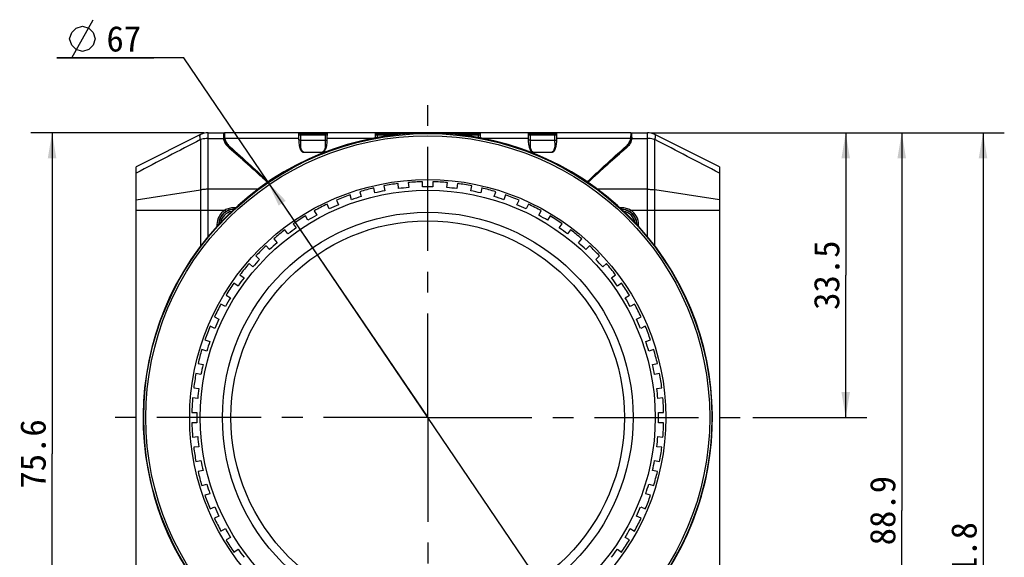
# Model space of a CAD drawing. Header units: millimetres. Extents: x 91 to 529, y 19 to 401.
# Tile 16 of 45: x 99 to 215, y 217 to 280. Entities that reach past the tile are written whole.
import ezdxf
from ezdxf.enums import TextEntityAlignment as Align

# ---------------------------------------------------------------- set-up
doc = ezdxf.new("R2010")
doc.units = ezdxf.units.MM
doc.header["$LTSCALE"] = 32.67
doc.linetypes.add('CENTER', pattern=[0.6, 0.375, -0.075, 0.075, -0.075])
doc.layers.get('0').update_dxf_attribs({"linetype": 'CONTINUOUS'})
for name, color, linetype in [('00_COMPONENTS', 7, 'CONTINUOUS'), ('03_ALL_AXES', 7, 'CONTINUOUS'), ('51__DRAFT_DIMS', 7, 'CONTINUOUS')]:
    doc.layers.add(name, color=color, linetype=linetype)
doc.styles.get("Standard").update_dxf_attribs({"font": 'simfang.ttf'})
doc.dimstyles.new('DIMSTYLE_1', dxfattribs={"dimtxt": 3, "dimasz": 3, "dimexe": 2.5, "dimexo": 0.5, "dimtad": 1, "dimdec": 1, "dimdsep": 46, "dimtxsty": 'STANDARD', "dimblk": '_FILLED', "dimblk1": '_FILLED', "dimblk2": '_FILLED', "dimcen": 0.09, "dimclrt": 3, "dimazin": 2, "dimtp": 0.3, "dimtm": 0.3, "dimtfac": 1, "dimtdec": 1, "dimtmove": 0, "dimatfit": 2, "dimldrblk": '_FILLED', "dimfxl": 1, "dimtolj": 1, "dimarcsym": 0})
doc.dimstyles.new('DIMSTYLE_2', dxfattribs={"dimtxt": 3, "dimasz": 3, "dimexe": 2.5, "dimexo": 0.5, "dimgap": 0.75, "dimtad": 1, "dimdsep": 46, "dimtxsty": 'STANDARD', "dimblk": '_FILLED', "dimblk1": '_FILLED', "dimblk2": '_FILLED', "dimcen": 0.09, "dimclrt": 3, "dimazin": 2, "dimtp": 0.3, "dimtm": 0.3, "dimtfac": 1, "dimtofl": 0, "dimtmove": 0, "dimatfit": 3, "dimldrblk": '_FILLED', "dimfxl": 1, "dimtolj": 1, "dimarcsym": 0})
doc.dimstyles.new('DIMSTYLE_3', dxfattribs={"dimtxt": 3, "dimasz": 3, "dimexe": 2.5, "dimexo": 0.5, "dimgap": 0.75, "dimtad": 1, "dimdec": 1, "dimdsep": 46, "dimtxsty": 'STANDARD', "dimblk": '_FILLED', "dimblk1": '_FILLED', "dimblk2": '_FILLED', "dimcen": 0.09, "dimclrt": 3, "dimazin": 2, "dimtp": 0.3, "dimtm": 0.3, "dimtfac": 1, "dimtdec": 1, "dimtofl": 0, "dimtmove": 0, "dimatfit": 3, "dimldrblk": '_FILLED', "dimfxl": 1, "dimtolj": 1, "dimarcsym": 0})

# ---------------------------------------------------------------- blocks, each defined once
blk = doc.blocks.new('_FILLED')
at = {"color": 0, "linetype": 'ByBlock'}
blk.add_solid([(0, 0), (-1, 0.167), (-1, -0.167)], dxfattribs=at)
blk = doc.blocks.new('*D1')
at = {"layer": '51__DRAFT_DIMS', "color": 4, "transparency": 16777216}
for p, q in [((118.64, 275.82), (103.73, 275.82)), ((103.73, 275.82), (115.14, 275.82)), ((147.35, 233.51), (118.64, 275.82)), ((128.54, 261.21), (147.35, 233.51)), ((166.15, 205.8), (147.35, 233.51))]:
    blk.add_line(p, q, dxfattribs=at)
at = {"layer": '51__DRAFT_DIMS', "color": 4, "transparency": 16777216, "xscale": 3, "yscale": 3, "zscale": 3}
for p, rotation in [((128.54, 261.21), 124.1606648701), ((166.15, 205.8), 304.1606648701)]:
    blk.add_blockref('_FILLED', p, dxfattribs=dict(at, rotation=rotation))
at = {"layer": '51__DRAFT_DIMS', "color": 3, "transparency": 16777216}
blk.add_text('67', height=3, dxfattribs=at).set_placement((113.64, 276.57), align=Align.RIGHT)
blk = doc.blocks.new('*D2')
at = {"layer": '51__DRAFT_DIMS', "color": 4, "transparency": 16777216}
for p, q in [((173.67, 267.01), (199, 267.01)), ((196.5, 267.01), (196.5, 250.26)), ((196.5, 233.51), (196.5, 250.26)), ((185.57, 233.51), (199, 233.51))]:
    blk.add_line(p, q, dxfattribs=at)
at = {"layer": '51__DRAFT_DIMS', "color": 4, "transparency": 16777216, "xscale": 3, "yscale": 3, "zscale": 3}
for p, rotation in [((196.5, 267.01), 90), ((196.5, 233.51), 270)]:
    blk.add_blockref('_FILLED', p, dxfattribs=dict(at, rotation=rotation))
at = {"layer": '51__DRAFT_DIMS', "color": 3, "transparency": 16777216}
blk.add_text('33.5', height=3, rotation=90, dxfattribs=at).set_placement((195.75, 250.26), align=Align.CENTER)
blk = doc.blocks.new('*D3')
at = {"layer": '51__DRAFT_DIMS', "color": 4, "transparency": 16777216}
for p, q in [((173.67, 267.01), (205.59, 267.01)), ((203.09, 267.01), (203.09, 222.56)), ((203.09, 178.11), (203.09, 222.56)), ((172.94, 178.11), (205.59, 178.11))]:
    blk.add_line(p, q, dxfattribs=at)
at = {"layer": '51__DRAFT_DIMS', "color": 4, "transparency": 16777216, "xscale": 3, "yscale": 3, "zscale": 3}
for p, rotation in [((203.09, 267.01), 90), ((203.09, 178.11), 270)]:
    blk.add_blockref('_FILLED', p, dxfattribs=dict(at, rotation=rotation))
at = {"layer": '51__DRAFT_DIMS', "color": 3, "transparency": 16777216}
blk.add_text('88.9', height=3, rotation=90, dxfattribs=at).set_placement((202.34, 222.56), align=Align.CENTER)
blk = doc.blocks.new('*D5')
at = {"layer": '51__DRAFT_DIMS', "color": 4, "transparency": 16777216}
for p, q in [((121.02, 267.01), (100.66, 267.01)), ((103.16, 267.01), (103.16, 229.23)), ((103.16, 191.46), (103.16, 229.23)), ((120.13, 191.46), (100.66, 191.46))]:
    blk.add_line(p, q, dxfattribs=at)
at = {"layer": '51__DRAFT_DIMS', "color": 4, "transparency": 16777216, "xscale": 3, "yscale": 3, "zscale": 3}
for p, rotation in [((103.16, 267.01), 90), ((103.16, 191.46), 270)]:
    blk.add_blockref('_FILLED', p, dxfattribs=dict(at, rotation=rotation))
at = {"layer": '51__DRAFT_DIMS', "color": 3, "transparency": 16777216}
blk.add_text('75.6', height=3, rotation=90, dxfattribs=at).set_placement((102.41, 229.23), align=Align.CENTER)
blk = doc.blocks.new('*D16')
at = {"layer": '51__DRAFT_DIMS', "color": 4, "transparency": 16777216}
for p, q in [((173.67, 267.01), (215.15, 267.01)), ((212.65, 267.01), (212.65, 216.11)), ((212.65, 165.21), (212.65, 216.11)), ((169.1, 165.21), (215.15, 165.21))]:
    blk.add_line(p, q, dxfattribs=at)
at = {"layer": '51__DRAFT_DIMS', "color": 4, "transparency": 16777216, "xscale": 3, "yscale": 3, "zscale": 3}
for p, rotation in [((212.65, 267.01), 90), ((212.65, 165.21), 270)]:
    blk.add_blockref('_FILLED', p, dxfattribs=dict(at, rotation=rotation))
at = {"layer": '51__DRAFT_DIMS', "color": 3, "transparency": 16777216}
blk.add_text('101.8', height=3, rotation=90, dxfattribs=at).set_placement((211.9, 216.11), align=Align.CENTER)

msp = doc.modelspace()

# ---------------------------------------------------------------- linework, layer by layer
at = {"layer": '00_COMPONENTS', "color": 7}
for p, q in [((120.623, 266.797), (113.045, 263.008)), ((121.518, 267.008), (123.445, 267.008)), ((123.345, 266.499), (123.345, 267.008)), ((123.345, 266.708), (123.445, 266.708)), ((123.445, 267.033), (123.445, 266.643)), ((123.445, 267.033), (171.245, 267.033)), ((123.445, 266.394), (123.445, 266.547)), ((132.189, 267.03), (132.189, 267.033)), ((132.189, 267.033), (132.189, 267.033)), ((132.191, 266.902), (132.189, 267.03)), ((132.191, 266.908), (132.191, 267.033)), ((132.197, 266.402), (132.191, 266.902)), ((132.193, 266.708), (132.226, 266.708)), ((132.196, 266.908), (135.5, 266.908)), ((132.197, 266.361), (132.197, 266.402)), ((132.2, 266.206), (132.197, 266.361)), ((132.39, 266.758), (135.301, 266.758)), ((135.466, 266.708), (135.498, 266.708)), ((135.494, 266.361), (135.491, 266.206)), ((135.5, 266.902), (135.494, 266.402)), ((135.494, 266.402), (135.494, 266.361)), ((135.5, 266.908), (135.5, 267.033)), ((135.502, 267.03), (135.5, 266.902)), ((135.502, 267.033), (135.502, 267.033)), ((135.502, 267.033), (135.502, 267.03)), ((141.189, 267.03), (141.189, 267.033)), ((141.189, 267.033), (141.189, 267.033)), ((141.191, 266.902), (141.189, 267.03)), ((141.191, 266.908), (141.191, 267.033)), ((141.196, 266.42), (141.191, 266.902)), ((141.193, 266.708), (141.226, 266.708)), ((141.196, 266.908), (144.5, 266.908)), ((141.39, 266.758), (143.484, 266.758)), ((144.5, 266.908), (144.5, 267.033)), ((144.502, 267.03), (144.5, 266.865)), ((144.5, 266.902), (144.5, 266.865)), ((144.502, 267.033), (144.502, 267.033)), ((144.502, 267.033), (144.502, 267.03)), ((150.189, 267.03), (150.189, 267.033)), ((150.189, 267.033), (150.189, 267.033)), ((150.191, 266.865), (150.189, 267.03)), ((150.191, 266.908), (150.191, 267.033)), ((150.196, 266.908), (153.5, 266.908)), ((151.207, 266.758), (153.301, 266.758)), ((153.466, 266.708), (153.498, 266.708)), ((153.5, 266.902), (153.494, 266.42)), ((153.5, 266.908), (153.5, 267.033)), ((153.502, 267.03), (153.5, 266.902)), ((153.502, 267.033), (153.502, 267.033)), ((153.502, 267.033), (153.502, 267.03)), ((159.189, 267.03), (159.189, 267.033)), ((159.189, 267.033), (159.189, 267.033)), ((159.191, 266.902), (159.189, 267.03)), ((159.191, 266.908), (159.191, 267.033)), ((159.197, 266.402), (159.191, 266.902)), ((159.193, 266.708), (159.226, 266.708)), ((159.196, 266.908), (162.5, 266.908)), ((159.197, 266.361), (159.197, 266.402)), ((159.2, 266.206), (159.197, 266.361)), ((159.39, 266.758), (162.301, 266.758)), ((162.466, 266.708), (162.498, 266.708)), ((162.494, 266.361), (162.491, 266.206)), ((162.5, 266.902), (162.494, 266.402)), ((162.494, 266.402), (162.494, 266.361)), ((162.5, 266.908), (162.5, 267.033)), ((162.502, 267.03), (162.5, 266.902)), ((162.502, 267.033), (162.502, 267.033)), ((162.502, 267.033), (162.502, 267.03)), ((171.245, 267.033), (171.245, 266.643)), ((171.245, 267.008), (173.173, 267.008)), ((171.245, 266.708), (171.345, 266.708)), ((171.245, 266.394), (171.245, 266.547)), ((171.345, 266.499), (171.345, 267.008)), ((181.645, 263.008), (174.068, 266.797)), ((170.549, 265.244), (170.565, 265.259)), ((170.549, 265.244), (170.565, 265.259)), ((170.565, 265.259), (170.688, 265.366)), ((124.337, 265.074), (124.359, 265.054)), ((124.337, 265.073), (124.359, 265.054)), ((134.852, 264.685), (132.839, 264.685)), ((161.852, 264.685), (159.839, 264.685)), ((113.045, 182.408), (113.045, 263.008)), ((167.906, 262.873), (167.911, 262.879)), ((167.906, 262.873), (167.911, 262.879)), ((181.645, 263.008), (181.645, 182.408)), ((127.299, 262.4), (127.305, 262.394)), ((127.299, 262.4), (127.305, 262.394)), ((127.584, 262.135), (127.594, 262.125)), ((127.584, 262.135), (127.594, 262.125)), ((127.594, 262.125), (127.825, 261.91)), ((127.825, 261.91), (127.9, 261.84)), ((127.825, 261.91), (127.9, 261.84)), ((127.9, 261.84), (128.034, 261.714)), ((128.034, 261.714), (128.195, 261.563)), ((167.408, 262.414), (167.431, 262.436)), ((167.408, 262.414), (167.431, 262.436)), ((128.195, 261.563), (128.342, 261.424)), ((128.342, 261.424), (128.439, 261.333)), ((128.439, 261.333), (128.538, 261.24)), ((142.164, 260.77), (142.289, 260.183)), ((143.911, 260.44), (143.849, 261.037)), ((145.042, 261.163), (145.105, 260.566)), ((146.745, 260.652), (146.745, 261.252)), ((147.945, 261.252), (147.945, 260.652)), ((149.586, 260.566), (149.649, 261.163)), ((150.842, 261.037), (150.779, 260.44)), ((152.402, 260.183), (152.527, 260.77)), ((166.153, 261.24), (166.267, 261.348)), ((166.267, 261.348), (166.335, 261.412)), ((166.267, 261.347), (166.335, 261.411)), ((166.335, 261.412), (166.514, 261.58)), ((166.514, 261.58), (166.643, 261.701)), ((138.387, 259.138), (138.202, 259.709)), ((139.343, 260.079), (139.528, 259.509)), ((141.115, 259.934), (140.99, 260.521)), ((153.701, 260.521), (153.576, 259.934)), ((155.163, 259.509), (155.348, 260.079)), ((156.489, 259.709), (156.304, 259.138)), ((135.757, 258.061), (135.513, 258.609)), ((136.609, 259.097), (136.853, 258.549)), ((157.838, 258.549), (158.082, 259.097)), ((159.178, 258.609), (158.934, 258.061)), ((133.254, 256.715), (132.954, 257.235)), ((133.993, 257.835), (134.293, 257.315)), ((160.398, 257.315), (160.698, 257.835)), ((161.737, 257.235), (161.437, 256.715)), ((131.524, 256.306), (131.876, 255.82)), ((162.815, 255.82), (163.167, 256.306)), ((130.906, 255.115), (130.553, 255.601)), ((164.138, 255.601), (163.785, 255.115)), ((128.737, 253.278), (128.336, 253.724)), ((129.227, 254.527), (129.629, 254.081)), ((165.062, 254.081), (165.464, 254.527)), ((166.355, 253.724), (165.954, 253.278)), ((127.129, 252.518), (127.575, 252.117)), ((167.115, 252.117), (167.561, 252.518)), ((126.773, 251.225), (126.327, 251.626)), ((168.364, 251.626), (167.918, 251.225)), ((125.253, 250.301), (125.739, 249.948)), ((168.952, 249.948), (169.438, 250.301)), ((125.033, 248.977), (124.548, 249.33)), ((170.143, 249.33), (169.658, 248.977)), ((123.619, 247.9), (124.139, 247.6)), ((170.552, 247.6), (171.072, 247.9)), ((123.539, 246.56), (123.019, 246.86)), ((171.672, 246.86), (171.152, 246.56)), ((122.245, 245.341), (122.793, 245.097)), ((171.898, 245.097), (172.446, 245.341)), ((122.305, 244), (121.756, 244.245)), ((172.934, 244.245), (172.386, 244)), ((121.145, 242.652), (121.716, 242.467)), ((172.975, 242.467), (173.546, 242.652)), ((121.345, 241.325), (120.774, 241.511)), ((173.917, 241.511), (173.346, 241.325)), ((120.333, 239.863), (120.92, 239.739)), ((173.771, 239.739), (174.358, 239.863)), ((120.67, 238.565), (120.083, 238.69)), ((174.607, 238.69), (174.02, 238.565)), ((119.817, 237.005), (120.414, 236.942)), ((174.277, 236.942), (174.874, 237.005)), ((120.288, 235.749), (119.691, 235.812)), ((175, 235.812), (174.403, 235.749)), ((119.602, 234.108), (120.202, 234.108)), ((174.489, 234.108), (175.089, 234.108)), ((120.202, 232.908), (119.602, 232.908)), ((175.089, 232.908), (174.489, 232.908)), ((119.691, 231.205), (120.288, 231.268)), ((174.403, 231.268), (175, 231.205)), ((120.414, 230.074), (119.817, 230.012)), ((174.874, 230.012), (174.277, 230.074)), ((120.083, 228.327), (120.67, 228.452)), ((174.02, 228.452), (174.607, 228.327)), ((120.92, 227.278), (120.333, 227.153)), ((174.358, 227.153), (173.771, 227.278)), ((120.774, 225.506), (121.345, 225.691)), ((173.346, 225.691), (173.917, 225.506)), ((121.716, 224.55), (121.145, 224.364)), ((173.546, 224.364), (172.975, 224.55)), ((121.756, 222.772), (122.305, 223.016)), ((172.386, 223.016), (172.934, 222.772)), ((122.793, 221.92), (122.245, 221.676)), ((172.446, 221.676), (171.898, 221.92)), ((123.019, 220.156), (123.539, 220.456)), ((171.152, 220.456), (171.672, 220.156)), ((124.139, 219.417), (123.619, 219.117)), ((171.072, 219.117), (170.552, 219.417)), ((124.548, 217.687), (125.033, 218.039)), ((169.658, 218.039), (170.143, 217.687))]:
    msp.add_line(p, q, dxfattribs=at)
at = {"layer": '00_COMPONENTS', "color": 4}
for p, q in [((121.518, 254.807), (121.518, 267.008)), ((121.518, 266.346), (123.354, 266.346)), ((123.465, 266.372), (123.465, 266.176)), ((123.466, 266.166), (123.466, 266.361)), ((123.466, 266.361), (132.197, 266.361)), ((132.39, 266.758), (132.382, 266.15)), ((132.845, 266.908), (132.845, 267.033)), ((132.845, 266.758), (132.845, 266.908)), ((134.845, 266.908), (134.845, 267.033)), ((134.845, 266.758), (134.845, 266.908)), ((135.309, 266.15), (135.301, 266.758)), ((135.494, 266.361), (140.912, 266.361)), ((141.39, 266.758), (141.386, 266.453)), ((141.39, 266.758), (141.386, 266.453)), ((141.845, 266.908), (141.845, 267.033)), ((141.845, 266.758), (141.845, 266.908)), ((143.845, 266.908), (143.845, 267.033)), ((143.845, 266.8), (143.845, 266.908)), ((150.845, 266.908), (150.845, 267.033)), ((150.845, 266.8), (150.845, 266.908)), ((152.845, 266.908), (152.845, 267.033)), ((152.845, 266.758), (152.845, 266.908)), ((153.305, 266.453), (153.301, 266.758)), ((153.305, 266.453), (153.301, 266.758)), ((153.779, 266.361), (159.197, 266.361)), ((159.39, 266.758), (159.382, 266.15)), ((159.845, 266.908), (159.845, 267.033)), ((159.845, 266.758), (159.845, 266.908)), ((161.845, 266.908), (161.845, 267.033)), ((161.845, 266.758), (161.845, 266.908)), ((162.309, 266.15), (162.301, 266.758)), ((162.494, 266.361), (171.224, 266.361)), ((171.224, 266.166), (171.224, 266.361)), ((171.226, 266.176), (171.226, 266.372)), ((171.337, 266.346), (173.173, 266.346)), ((173.173, 254.807), (173.173, 267.008)), ((120.623, 266.203), (120.623, 253.675)), ((123.385, 266.166), (123.466, 266.166)), ((124.003, 265.435), (124.003, 265.365)), ((124.003, 265.255), (124.003, 265.366)), ((132.382, 266.15), (132.371, 265.5)), ((132.382, 266.15), (135.309, 266.15)), ((135.32, 265.5), (135.309, 266.15)), ((159.382, 266.15), (159.371, 265.5)), ((159.382, 266.15), (162.309, 266.15)), ((162.32, 265.5), (162.309, 266.15)), ((170.687, 265.435), (170.687, 265.365)), ((170.688, 265.255), (170.688, 265.366)), ((171.224, 266.166), (171.305, 266.166)), ((174.068, 253.675), (174.068, 266.203)), ((132.845, 264.735), (132.845, 264.685)), ((132.845, 264.735), (134.845, 264.735)), ((134.845, 264.735), (134.845, 264.685)), ((159.845, 264.735), (159.845, 264.685)), ((159.845, 264.735), (161.845, 264.735)), ((161.845, 264.735), (161.845, 264.685)), ((128.538, 261.284), (128.538, 261.24)), ((128.538, 261.209), (128.538, 261.24)), ((166.153, 261.284), (166.153, 261.24)), ((166.153, 261.209), (166.153, 261.24)), ((113.045, 259.132), (120.623, 260.301)), ((127.356, 260.366), (121.518, 260.366)), ((173.173, 260.366), (167.335, 260.366)), ((181.645, 259.133), (174.068, 260.301)), ((113.045, 257.899), (123.487, 257.899)), ((123.487, 257.899), (123.593, 257.73)), ((124.545, 258.196), (124.545, 258.018)), ((124.734, 258.196), (124.545, 258.196)), ((170.145, 258.196), (169.957, 258.196)), ((170.145, 258.196), (170.145, 258.018)), ((171.204, 257.899), (171.098, 257.73)), ((171.204, 257.899), (181.645, 257.899)), ((122.551, 256.208), (122.551, 256.002)), ((122.551, 256.208), (122.734, 256.208)), ((172.14, 256.208), (171.957, 256.208)), ((172.14, 256.002), (172.14, 256.208))]:
    msp.add_line(p, q, dxfattribs=at)
for radius in [33.41, 33.162]:
    msp.add_circle((147.345, 233.508), radius, dxfattribs=at)
at = {"layer": '00_COMPONENTS', "color": 7}
for radius in [28, 26.75, 24.15, 23.15]:
    msp.add_circle((147.345, 233.508), radius, dxfattribs=at)
for centre, radius, start, end in [((147.345, 233.508), 33.482, 315.84366, 224.15634), ((121.518, 265.008), 2, 90, 116.56505), ((125.223, 266.561), 1.778, 184.77978, 185.69879), ((125.677, 266.675), 2.233, 187.18192, 187.78498), ((125.583, 266.684), 2.141, 188.35692, 188.67802), ((124.89, 266.608), 1.445, 189.87325, 192.76359), ((132.39, 266.458), 0.3, 90, 131.17247), ((135.301, 266.458), 0.3, 48.82753, 90), ((141.39, 266.458), 0.3, 90, 131.17247), ((153.301, 266.458), 0.3, 48.82753, 90), ((159.39, 266.458), 0.3, 90, 131.17247), ((162.301, 266.458), 0.3, 48.82753, 90), ((169.799, 266.609), 1.447, 347.24073, 350.12775), ((169.108, 266.684), 2.141, 351.32198, 351.64308), ((169.027, 266.673), 2.22, 352.21558, 352.82217), ((169.138, 266.661), 2.108, 352.78525, 356.40646), ((169.471, 266.561), 1.775, 354.29693, 355.2178), ((173.173, 265.008), 2, 63.43495, 90), ((125.394, 266.596), 1.953, 188.79166, 189.13183), ((125.286, 266.586), 1.844, 189.0202, 189.36592), ((124.94, 266.438), 1.499, 190.06917, 190.45675), ((124.875, 266.532), 1.43, 189.93119, 192.3933), ((124.888, 266.535), 1.443, 192.39707, 196.00018), ((125.181, 266.618), 1.802, 226.66956, 229.17586), ((34.215, 162.466), 136.566, 48.70662, 48.89263), ((169.508, 266.621), 1.805, 310.82669, 313.32868), ((169.795, 266.538), 1.452, 344.00452, 344.21415), ((169.801, 266.536), 1.445, 344.21308, 346.01271), ((169.807, 266.534), 1.439, 346.01385, 346.47305), ((169.813, 266.533), 1.433, 346.47195, 350.068), ((169.296, 266.596), 1.953, 350.86817, 351.20834), ((169.405, 266.586), 1.844, 350.63408, 350.9798), ((169.751, 266.438), 1.499, 349.54325, 349.93083), ((275.806, 145.396), 159.51, 132.56674, 132.79862), ((17.348, 143.736), 161.772, 47.04489, 47.17977), ((130.496, 263.359), 2.966, 226.82904, 227.42807), ((130.534, 263.381), 2.895, 226.41779, 227.70433), ((130.524, 263.339), 2.89, 226.59169, 227.12372), ((130.52, 263.336), 2.885, 226.59183, 227.12881), ((147.345, 233.508), 27.75, 97.23892, 100.76108), ((147.345, 233.508), 27.15, 94.73369, 97.26631), ((147.345, 233.508), 27.75, 91.23892, 94.76108), ((147.345, 233.508), 27.15, 88.73369, 91.26631), ((147.345, 233.508), 27.75, 85.23892, 88.76108), ((147.345, 233.508), 27.15, 82.73369, 85.26631), ((147.345, 233.508), 27.75, 79.23892, 82.76108), ((164.157, 263.381), 2.895, 312.29566, 313.5822), ((164.167, 263.339), 2.89, 312.87628, 313.40831), ((164.17, 263.336), 2.885, 312.8712, 313.40817), ((164.195, 263.359), 2.966, 312.57193, 313.17096), ((147.345, 233.508), 27.75, 109.23892, 112.76108), ((147.345, 233.508), 27.15, 106.73369, 109.26631), ((147.345, 233.508), 27.75, 103.23892, 106.76108), ((147.345, 233.508), 27.15, 100.73369, 103.26631), ((147.345, 233.508), 27.15, 76.73369, 79.26631), ((147.345, 233.508), 27.75, 73.23892, 76.76108), ((147.345, 233.508), 27.15, 70.73369, 73.26631), ((147.345, 233.508), 27.75, 67.23892, 70.76108), ((147.345, 233.508), 27.75, 115.23892, 118.76108), ((147.345, 233.508), 27.15, 112.73369, 115.26631), ((147.345, 233.508), 27.15, 64.73369, 67.26631), ((147.345, 233.508), 27.75, 61.23892, 64.76108), ((147.345, 233.508), 27.75, 121.23892, 124.76108), ((147.345, 233.508), 27.15, 118.73369, 121.26631), ((147.345, 233.508), 27.15, 58.73369, 61.26631), ((147.345, 233.508), 27.75, 55.23892, 58.76108), ((147.345, 233.508), 27.75, 127.23892, 130.76108), ((147.345, 233.508), 27.15, 124.73369, 127.26631), ((147.345, 233.508), 27.15, 52.73369, 55.26631), ((147.345, 233.508), 27.75, 49.23892, 52.76108), ((147.345, 233.508), 27.75, 133.23892, 136.76108), ((147.345, 233.508), 27.15, 130.73369, 133.26631), ((147.345, 233.508), 27.15, 46.73369, 49.26631), ((147.345, 233.508), 27.75, 43.23892, 46.76108), ((147.345, 233.508), 27.75, 139.23892, 142.76108), ((147.345, 233.508), 27.15, 136.73369, 139.26631), ((147.345, 233.508), 27.15, 40.73369, 43.26631), ((147.345, 233.508), 27.75, 37.23892, 40.76108), ((147.345, 233.508), 27.75, 145.23892, 148.76108), ((147.345, 233.508), 27.15, 142.73369, 145.26631), ((147.345, 233.508), 27.15, 34.73369, 37.26631), ((147.345, 233.508), 27.75, 31.23892, 34.76108), ((147.345, 233.508), 27.75, 151.23892, 154.76108), ((147.345, 233.508), 27.15, 148.73369, 151.26631), ((147.345, 233.508), 27.15, 28.73369, 31.26631), ((147.345, 233.508), 27.75, 25.23892, 28.76108), ((147.345, 233.508), 27.15, 154.73369, 157.26631), ((147.345, 233.508), 27.15, 22.73369, 25.26631), ((147.345, 233.508), 27.75, 157.23892, 160.76108), ((147.345, 233.508), 27.75, 19.23892, 22.76108), ((147.345, 233.508), 27.15, 160.73369, 163.26631), ((147.345, 233.508), 27.15, 16.73369, 19.26631), ((147.345, 233.508), 27.75, 163.23892, 166.76108), ((147.345, 233.508), 27.75, 13.23892, 16.76108), ((147.345, 233.508), 27.15, 166.73369, 169.26631), ((147.345, 233.508), 27.15, 10.73369, 13.26631), ((147.345, 233.508), 27.75, 169.23892, 172.76108), ((147.345, 233.508), 27.75, 7.23892, 10.76108), ((147.345, 233.508), 27.15, 172.73369, 175.26631), ((147.345, 233.508), 27.15, 4.73369, 7.26631), ((147.345, 233.508), 27.75, 175.23892, 178.76108), ((147.345, 233.508), 27.75, 1.23892, 4.76108), ((147.345, 233.508), 27.15, 178.73369, 181.26631), ((147.345, 233.508), 27.15, 358.73369, 1.26631), ((147.345, 233.508), 27.75, 181.23892, 184.76108), ((147.345, 233.508), 27.75, 355.23892, 358.76108), ((147.345, 233.508), 27.15, 184.73369, 187.26631), ((147.345, 233.508), 27.15, 352.73369, 355.26631), ((147.345, 233.508), 27.75, 187.23892, 190.76108), ((147.345, 233.508), 27.75, 349.23892, 352.76108), ((147.345, 233.508), 27.15, 190.73369, 193.26631), ((147.345, 233.508), 27.15, 346.73369, 349.26631), ((147.345, 233.508), 27.75, 193.23892, 196.76108), ((147.345, 233.508), 27.75, 343.23892, 346.76108), ((147.345, 233.508), 27.15, 196.73369, 199.26631), ((147.345, 233.508), 27.15, 340.73369, 343.26631), ((147.345, 233.508), 27.75, 199.23892, 202.76108), ((147.345, 233.508), 27.75, 337.23892, 340.76108), ((147.345, 233.508), 27.15, 202.73369, 205.26631), ((147.345, 233.508), 27.15, 334.73369, 337.26631), ((147.345, 233.508), 27.75, 205.23892, 208.76108), ((147.345, 233.508), 27.75, 331.23892, 334.76108), ((147.345, 233.508), 27.15, 208.73369, 211.26631), ((147.345, 233.508), 27.15, 328.73369, 331.26631), ((147.345, 233.508), 27.75, 211.23892, 214.76108), ((147.345, 233.508), 27.75, 325.23892, 328.76108), ((147.345, 233.508), 27.15, 214.73369, 217.26631), ((147.345, 233.508), 27.15, 322.73369, 325.26631)]:
    msp.add_arc(centre, radius, start, end, dxfattribs=at)
at = {"layer": '00_COMPONENTS', "color": 4}
for centre, radius, start, end in [((147.345, 233.508), 33.482, 315.84375, 224.15634), ((124.545, 256.208), 1.995, 122.05598, 180), ((124.545, 256.208), 1.795, 122.05598, 179.43371), ((124.545, 256.208), 1.779, 91.05103, 178.88627), ((124.545, 256.208), 1.579, 99.76519, 170.35211), ((170.145, 256.208), 1.779, 1.11373, 88.94897), ((170.145, 256.208), 1.579, 9.64789, 80.23481), ((170.145, 256.208), 1.795, 0.56629, 57.94402), ((170.145, 256.208), 1.995, 0, 57.94402)]:
    msp.add_arc(centre, radius, start, end, dxfattribs=at)
at = {"layer": '00_COMPONENTS', "color": 7}
for centre, major_axis, start_param, end_param in [((129.345, 254.007), (20.367, -20.367), 8.0533476, 8.2764074), ((165.345, 254.007), (20.367, 20.367), 7.4315558, 7.6546157)]:
    msp.add_ellipse(centre, major_axis=major_axis, ratio=0.1580364, start_param=start_param, end_param=end_param, dxfattribs=at)
at = {"layer": '00_COMPONENTS', "color": 4}
for points, knots in [([(120.623, 266.203), (120.613, 266.243), (120.594, 266.317), (120.572, 266.425), (120.559, 266.521), (120.554, 266.604), (120.558, 266.674), (120.569, 266.73), (120.587, 266.767), (120.607, 266.787), (120.618, 266.794), (120.623, 266.797)], [0, 0, 0, 0, 0.1962414, 0.3728968, 0.528623, 0.6625352, 0.7744405, 0.865274, 0.9380588, 0.9697988, 1, 1, 1, 1]), ([(121.518, 266.346), (121.44, 266.346), (121.138, 266.334), (120.837, 266.275), (120.623, 266.203)], [0, 0, 0, 0, 0.2550477, 1, 1, 1, 1]), ([(174.068, 266.203), (173.998, 266.227), (173.707, 266.311), (173.402, 266.346), (173.173, 266.346)], [0, 0, 0, 0, 0.2440012, 1, 1, 1, 1]), ([(174.068, 266.203), (174.078, 266.243), (174.097, 266.317), (174.119, 266.425), (174.132, 266.521), (174.137, 266.604), (174.133, 266.674), (174.122, 266.73), (174.104, 266.767), (174.084, 266.787), (174.073, 266.794), (174.068, 266.797)], [0, 0, 0, 0, 0.1962414, 0.3728968, 0.528623, 0.6625352, 0.7744405, 0.865274, 0.9380588, 0.9697988, 1, 1, 1, 1]), ([(120.623, 266.203), (119.356, 265.55), (116.828, 264.242), (114.304, 262.926), (113.045, 262.266)], [0, 0, 0, 0, 0.5008496, 1, 1, 1, 1]), ([(132.382, 266.15), (132.366, 266.15), (132.305, 266.148), (132.244, 266.134), (132.202, 266.116)], [0, 0, 0, 0, 0.260834, 1, 1, 1, 1]), ([(132.371, 265.5), (132.362, 265.5), (132.326, 265.5), (132.291, 265.496), (132.265, 265.491)], [0, 0, 0, 0, 0.2528434, 1, 1, 1, 1]), ([(132.371, 265.5), (132.369, 265.423), (132.384, 265.266), (132.443, 265.076), (132.522, 264.935), (132.603, 264.837), (132.71, 264.758), (132.8, 264.735), (132.845, 264.735)], [0, 0, 0, 0, 0.2356086, 0.4763246, 0.6002554, 0.7278194, 0.8608107, 1, 1, 1, 1]), ([(134.845, 264.735), (134.891, 264.735), (134.981, 264.758), (135.088, 264.837), (135.168, 264.935), (135.247, 265.076), (135.307, 265.266), (135.322, 265.423), (135.32, 265.5)], [0, 0, 0, 0, 0.1389322, 0.2719061, 0.3994974, 0.5234751, 0.7642957, 1, 1, 1, 1]), ([(135.309, 266.15), (135.325, 266.15), (135.386, 266.148), (135.447, 266.134), (135.489, 266.116)], [0, 0, 0, 0, 0.2608365, 1, 1, 1, 1]), ([(135.32, 265.5), (135.329, 265.5), (135.365, 265.5), (135.4, 265.496), (135.426, 265.491)], [0, 0, 0, 0, 0.2528476, 1, 1, 1, 1]), ([(159.382, 266.15), (159.366, 266.15), (159.305, 266.148), (159.244, 266.134), (159.202, 266.116)], [0, 0, 0, 0, 0.260834, 1, 1, 1, 1]), ([(159.371, 265.5), (159.362, 265.5), (159.326, 265.5), (159.291, 265.496), (159.265, 265.491)], [0, 0, 0, 0, 0.2528434, 1, 1, 1, 1]), ([(159.371, 265.5), (159.369, 265.423), (159.384, 265.266), (159.443, 265.076), (159.522, 264.935), (159.603, 264.837), (159.71, 264.758), (159.8, 264.735), (159.845, 264.735)], [0, 0, 0, 0, 0.2356086, 0.4763246, 0.6002554, 0.7278194, 0.8608107, 1, 1, 1, 1]), ([(161.845, 264.735), (161.891, 264.735), (161.981, 264.758), (162.088, 264.837), (162.168, 264.935), (162.247, 265.076), (162.307, 265.266), (162.322, 265.423), (162.32, 265.5)], [0, 0, 0, 0, 0.1389322, 0.2719061, 0.3994974, 0.5234751, 0.7642957, 1, 1, 1, 1]), ([(162.309, 266.15), (162.325, 266.15), (162.386, 266.148), (162.447, 266.134), (162.489, 266.116)], [0, 0, 0, 0, 0.2608365, 1, 1, 1, 1]), ([(162.32, 265.5), (162.329, 265.5), (162.365, 265.5), (162.4, 265.496), (162.426, 265.491)], [0, 0, 0, 0, 0.2528476, 1, 1, 1, 1]), ([(181.645, 262.266), (180.387, 262.926), (177.863, 264.242), (175.335, 265.55), (174.068, 266.203)], [0, 0, 0, 0, 0.4991497, 1, 1, 1, 1]), ([(121.518, 260.366), (121.364, 260.366), (121.065, 260.355), (120.767, 260.323), (120.623, 260.301)], [0, 0, 0, 0, 0.5123531, 1, 1, 1, 1]), ([(173.173, 260.366), (173.327, 260.366), (173.626, 260.355), (173.924, 260.323), (174.068, 260.301)], [0, 0, 0, 0, 0.5123531, 1, 1, 1, 1]), ([(124.545, 258.196), (124.36, 258.196), (123.989, 258.145), (123.645, 257.995), (123.487, 257.899)], [0, 0, 0, 0, 0.5000128, 1, 1, 1, 1]), ([(124.53, 258.003), (124.366, 258.002), (124.036, 257.953), (123.732, 257.817), (123.593, 257.73)], [0, 0, 0, 0, 0.4999985, 1, 1, 1, 1]), ([(171.204, 257.899), (171.046, 257.995), (170.702, 258.145), (170.33, 258.196), (170.145, 258.196)], [0, 0, 0, 0, 0.4999824, 1, 1, 1, 1]), ([(171.098, 257.73), (170.959, 257.817), (170.655, 257.953), (170.325, 258.002), (170.161, 258.003)], [0, 0, 0, 0, 0.4999965, 1, 1, 1, 1])]:
    msp.add_open_spline(points, degree=3, knots=knots, dxfattribs=at)
at = {"layer": '00_COMPONENTS', "color": 7}
for points, knots in [([(123.354, 266.346), (123.353, 266.359), (123.348, 266.41), (123.345, 266.461), (123.345, 266.499)], [0, 0, 0, 0, 0.2598318, 1, 1, 1, 1]), ([(123.931, 265.293), (123.85, 265.364), (123.701, 265.517), (123.526, 265.777), (123.406, 266.055), (123.365, 266.249), (123.354, 266.346)], [0, 0, 0, 0, 0.263741, 0.5177254, 0.7625819, 1, 1, 1, 1]), ([(123.445, 266.643), (123.445, 266.633), (123.446, 266.595), (123.447, 266.557), (123.449, 266.528)], [0, 0, 0, 0, 0.2483164, 1, 1, 1, 1]), ([(123.445, 266.547), (123.445, 266.534), (123.446, 266.48), (123.45, 266.426), (123.454, 266.385)], [0, 0, 0, 0, 0.2352033, 1, 1, 1, 1]), ([(123.445, 266.394), (123.445, 266.386), (123.446, 266.355), (123.447, 266.325), (123.449, 266.301)], [0, 0, 0, 0, 0.2395815, 1, 1, 1, 1]), ([(123.449, 266.528), (123.45, 266.517), (123.453, 266.473), (123.457, 266.429), (123.462, 266.396)], [0, 0, 0, 0, 0.2509602, 1, 1, 1, 1]), ([(123.454, 266.385), (123.455, 266.378), (123.458, 266.349), (123.461, 266.319), (123.465, 266.297)], [0, 0, 0, 0, 0.2441889, 1, 1, 1, 1]), ([(123.454, 266.385), (123.455, 266.377), (123.458, 266.348), (123.461, 266.319), (123.465, 266.297)], [0, 0, 0, 0, 0.2510794, 1, 1, 1, 1]), ([(171.337, 266.346), (171.326, 266.249), (171.284, 266.055), (171.165, 265.777), (170.99, 265.517), (170.841, 265.364), (170.76, 265.293)], [0, 0, 0, 0, 0.2374181, 0.4822746, 0.736259, 1, 1, 1, 1]), ([(171.226, 266.297), (171.227, 266.304), (171.231, 266.334), (171.235, 266.363), (171.237, 266.385)], [0, 0, 0, 0, 0.2484878, 1, 1, 1, 1]), ([(171.226, 266.297), (171.227, 266.304), (171.231, 266.333), (171.235, 266.363), (171.237, 266.385)], [0, 0, 0, 0, 0.2490904, 1, 1, 1, 1]), ([(171.237, 266.385), (171.241, 266.425), (171.245, 266.479), (171.245, 266.534), (171.245, 266.547)], [0, 0, 0, 0, 0.7510905, 1, 1, 1, 1]), ([(171.242, 266.528), (171.242, 266.538), (171.244, 266.576), (171.245, 266.614), (171.245, 266.643)], [0, 0, 0, 0, 0.2507976, 1, 1, 1, 1]), ([(171.242, 266.301), (171.242, 266.309), (171.244, 266.34), (171.245, 266.371), (171.245, 266.394)], [0, 0, 0, 0, 0.2507835, 1, 1, 1, 1]), ([(171.345, 266.499), (171.345, 266.487), (171.345, 266.436), (171.341, 266.384), (171.337, 266.346)], [0, 0, 0, 0, 0.240041, 1, 1, 1, 1]), ([(123.449, 266.301), (123.45, 266.291), (123.454, 266.249), (123.459, 266.208), (123.465, 266.176)], [0, 0, 0, 0, 0.2396609, 1, 1, 1, 1]), ([(123.466, 266.286), (123.482, 266.199), (123.529, 266.026), (123.646, 265.781), (123.805, 265.557), (123.934, 265.426), (124.003, 265.365)], [0, 0, 0, 0, 0.2444937, 0.4931346, 0.7447714, 1, 1, 1, 1]), ([(123.466, 266.166), (123.481, 266.086), (123.523, 265.927), (123.627, 265.701), (123.768, 265.491), (123.883, 265.366), (123.945, 265.308)], [0, 0, 0, 0, 0.2441597, 0.4926531, 0.7441318, 1, 1, 1, 1]), ([(123.481, 266.289), (123.499, 266.208), (123.55, 266.048), (123.666, 265.822), (123.817, 265.614), (123.939, 265.492), (124.003, 265.435)], [0, 0, 0, 0, 0.2451183, 0.4939881, 0.7455011, 1, 1, 1, 1]), ([(123.501, 266.138), (123.543, 265.99), (123.676, 265.704), (123.885, 265.469), (124.003, 265.366)], [0, 0, 0, 0, 0.4937407, 1, 1, 1, 1]), ([(124.003, 265.435), (124.864, 264.679), (126.387, 263.308), (127.883, 261.907), (128.538, 261.284)], [0, 0, 0, 0, 0.5589094, 1, 1, 1, 1]), ([(124.003, 265.365), (124.864, 264.614), (126.387, 263.251), (127.883, 261.859), (128.538, 261.24)], [0, 0, 0, 0, 0.5589391, 1, 1, 1, 1]), ([(124.003, 265.255), (124.722, 264.634), (126.239, 263.295), (127.73, 261.926), (128.513, 261.192)], [0, 0, 0, 0, 0.4695555, 1, 1, 1, 1]), ([(132.839, 264.685), (132.811, 264.685), (132.761, 264.688), (132.694, 264.703), (132.637, 264.727), (132.583, 264.765), (132.528, 264.821), (132.471, 264.898), (132.418, 264.993), (132.37, 265.104), (132.328, 265.225), (132.281, 265.4), (132.239, 265.631), (132.209, 265.916), (132.201, 266.109), (132.2, 266.206)], [0, 0, 0, 0, 0.0466651, 0.0826543, 0.1141573, 0.148957, 0.1924319, 0.2457311, 0.3072232, 0.3747894, 0.4466523, 0.521644, 0.6773788, 0.8376077, 1, 1, 1, 1]), ([(135.491, 266.206), (135.489, 266.109), (135.481, 265.916), (135.452, 265.631), (135.41, 265.4), (135.363, 265.225), (135.321, 265.104), (135.273, 264.993), (135.22, 264.898), (135.163, 264.821), (135.108, 264.765), (135.054, 264.727), (134.997, 264.703), (134.93, 264.688), (134.88, 264.685), (134.852, 264.685)], [0, 0, 0, 0, 0.1623047, 0.3225736, 0.4783078, 0.5533034, 0.6251693, 0.6927284, 0.7542069, 0.8074872, 0.8509373, 0.8857204, 0.9172304, 0.9532611, 1, 1, 1, 1]), ([(159.839, 264.685), (159.811, 264.685), (159.761, 264.688), (159.694, 264.703), (159.637, 264.727), (159.583, 264.765), (159.528, 264.821), (159.471, 264.898), (159.418, 264.993), (159.37, 265.104), (159.328, 265.225), (159.281, 265.4), (159.239, 265.631), (159.209, 265.916), (159.201, 266.109), (159.2, 266.206)], [0, 0, 0, 0, 0.0466651, 0.0826543, 0.1141573, 0.148957, 0.1924319, 0.2457311, 0.3072232, 0.3747894, 0.4466523, 0.521644, 0.6773788, 0.8376077, 1, 1, 1, 1]), ([(162.491, 266.206), (162.489, 266.109), (162.481, 265.916), (162.452, 265.631), (162.41, 265.4), (162.363, 265.225), (162.321, 265.104), (162.273, 264.993), (162.22, 264.898), (162.163, 264.821), (162.108, 264.765), (162.054, 264.727), (161.997, 264.703), (161.93, 264.688), (161.88, 264.685), (161.852, 264.685)], [0, 0, 0, 0, 0.1623047, 0.3225736, 0.4783078, 0.5533034, 0.6251693, 0.6927284, 0.7542069, 0.8074872, 0.8509373, 0.8857204, 0.9172304, 0.9532611, 1, 1, 1, 1]), ([(166.153, 261.284), (166.801, 261.9), (168.297, 263.301), (169.82, 264.673), (170.687, 265.435)], [0, 0, 0, 0, 0.4365078, 1, 1, 1, 1]), ([(166.153, 261.24), (166.801, 261.853), (168.297, 263.245), (169.82, 264.608), (170.687, 265.365)], [0, 0, 0, 0, 0.4364782, 1, 1, 1, 1]), ([(166.178, 261.192), (166.961, 261.926), (168.451, 263.295), (169.969, 264.634), (170.688, 265.255)], [0, 0, 0, 0, 0.5303764, 1, 1, 1, 1]), ([(167.911, 262.879), (168.141, 263.09), (169.014, 263.886), (169.895, 264.672), (170.549, 265.244)], [0, 0, 0, 0, 0.264577, 1, 1, 1, 1]), ([(170.687, 265.435), (170.753, 265.492), (170.874, 265.615), (171.025, 265.822), (171.141, 266.048), (171.192, 266.208), (171.21, 266.289)], [0, 0, 0, 0, 0.2559395, 0.5068898, 0.7548015, 1, 1, 1, 1]), ([(170.687, 265.365), (170.757, 265.426), (170.887, 265.558), (171.045, 265.782), (171.162, 266.025), (171.209, 266.198), (171.224, 266.286)], [0, 0, 0, 0, 0.2564098, 0.5072761, 0.7548013, 1, 1, 1, 1]), ([(170.688, 265.366), (170.806, 265.469), (171.015, 265.705), (171.148, 265.991), (171.19, 266.138)], [0, 0, 0, 0, 0.5071706, 1, 1, 1, 1]), ([(170.746, 265.308), (170.808, 265.366), (170.923, 265.491), (171.063, 265.701), (171.167, 265.926), (171.21, 266.086), (171.224, 266.166)], [0, 0, 0, 0, 0.2562494, 0.507067, 0.7548452, 1, 1, 1, 1]), ([(171.226, 266.176), (171.228, 266.186), (171.235, 266.228), (171.239, 266.27), (171.242, 266.301)], [0, 0, 0, 0, 0.2485392, 1, 1, 1, 1]), ([(124.359, 265.054), (124.592, 264.85), (125.58, 263.975), (126.557, 263.087), (127.299, 262.4)], [0, 0, 0, 0, 0.2342833, 1, 1, 1, 1]), ([(166.643, 261.701), (166.707, 261.761), (166.962, 262), (167.217, 262.237), (167.408, 262.414)], [0, 0, 0, 0, 0.2532656, 1, 1, 1, 1])]:
    msp.add_open_spline(points, degree=3, knots=knots, dxfattribs=at)
at = {"layer": '03_ALL_AXES', "color": 1, "linetype": 'CENTER'}
for q in [(147.345, 271.228), (109.625, 233.508), (147.345, 195.788), (185.066, 233.508)]:
    msp.add_line((147.345, 233.508), q, dxfattribs=at)
at = {"layer": '51__DRAFT_DIMS', "color": 3}
msp.add_line((105.479, 275.816), (107.979, 280.316), dxfattribs=at)
msp.add_lwpolyline([(105.229, 278.066), (105.479, 278.816), (105.979, 279.316), (106.729, 279.566), (107.479, 279.316), (107.979, 278.816), (108.229, 278.066), (107.979, 277.316), (107.479, 276.816), (106.729, 276.566), (105.979, 276.816), (105.479, 277.316), (105.229, 278.066)], dxfattribs=at)
at = {"layer": '51__DRAFT_DIMS', "color": 4}
msp.add_arc((147.345, 233.508), 33.482, 303.30511, 360, dxfattribs=at)

# ---------------------------------------------------------------- dimensions: what is measured, and where the dimension line sits
dim = msp.add_diameter_dim_2p(p1=(128.545, 261.214), p2=(166.146, 205.803), text='%%c<>', dimstyle='DIMSTYLE_1', override={"dimtih": 1, "dimtoh": 1, "dimpost": '<>'}, dxfattribs=at)
dim.commit()
dim.dimension.update_dxf_attribs({"geometry": '*D1', "text_midpoint": (111.433, 278.066), "dimtype": 163})
for base, p1, p2, angle, dimstyle, picture, middle in [((103.15557713, 267.008339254), (120.629651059, 191.458339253), (121.517595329, 267.008339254), 90, 'DIMSTYLE_3', '*D5', (103.15557713, 229.22454934)), ((212.654, 165.208), (173.173, 267.008), (168.595, 165.208), 270, 'DIMSTYLE_2', '*D16', (212.654, 216.196)), ((203.085, 267.008), (172.438, 178.108), (173.173, 267.008), 90, 'DIMSTYLE_2', '*D3', (203.085, 222.497)), ((196.497, 267.008), (185.066, 233.508), (173.173, 267.008), 90, 'DIMSTYLE_2', '*D2', (196.497, 250.214))]:
    dim = msp.add_linear_dim(base=base, p1=p1, p2=p2, angle=angle, dimstyle=dimstyle, dxfattribs=at)
    dim.commit()
    dim.dimension.update_dxf_attribs({"geometry": picture, "text_midpoint": middle, "dimtype": 160})

doc.saveas('drawing.dxf')
